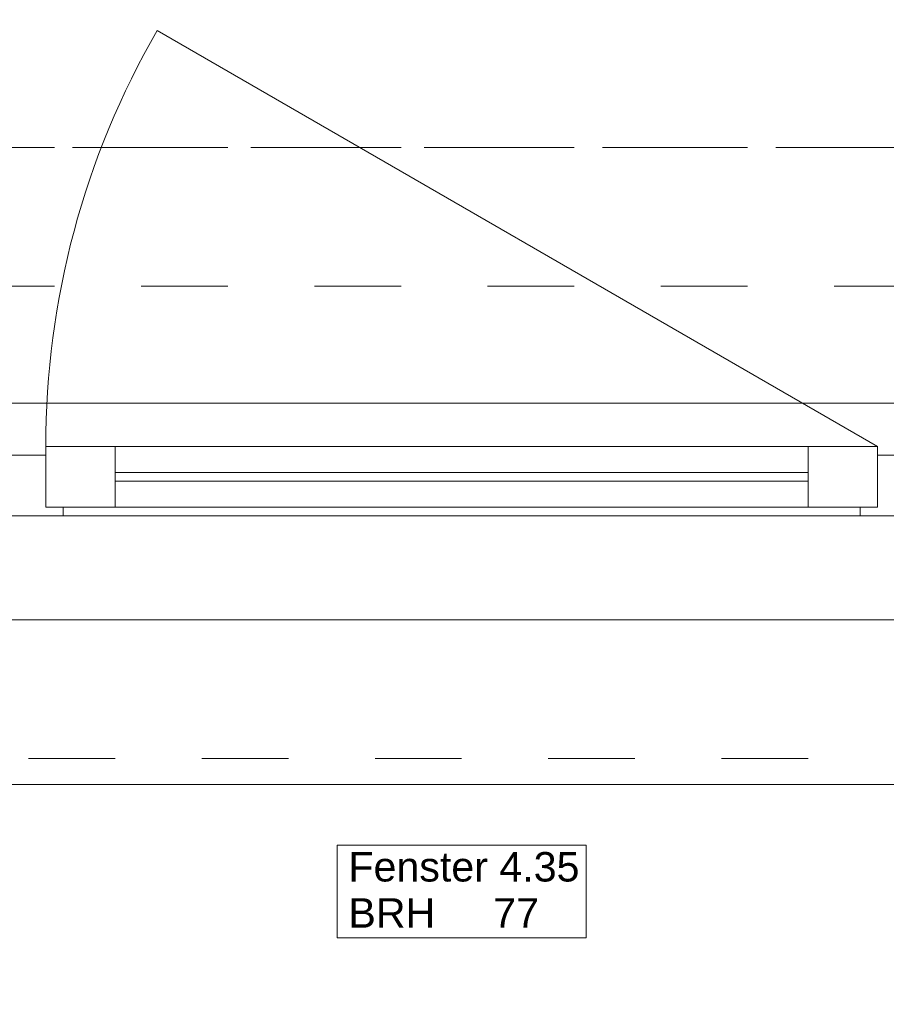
# Model space of a CAD drawing. Header units: metres. Extents: x -3.5 to 65.3, y -10.9 to 16.7.
# Tile 225 of 234: x 55.8 to 56.8, y -0.4 to 0.7. Entities that reach past the tile are written whole.
import ezdxf

# ---------------------------------------------------------------- set-up
doc = ezdxf.new("R2010")
doc.units = ezdxf.units.M
doc.header["$MEASUREMENT"] = 0
for name, pattern in [('Achse', [0.08, 0.04, -0.02, 0, -0.02]), ('Strichlinie doppelt', [0.218722, 0.105833, -0.042333, 0.028222, -0.042333]), ('Strichlinie eng', [0.046, 0.03, -0.016]), ('Untersicht', [0.04, 0.03, -0.01])]:
    doc.linetypes.add(name, pattern=pattern)
for name, color, linetype in [('451 - Universal.Achsen Raster', 7, 'Continuous'), ('603 - Struktur.Bodenplatte_ Decke Roh', 7, 'Continuous'), ('604 - Struktur.Wand Aussen', 7, 'Continuous'), ('608 - Struktur.Träger', 7, 'Continuous')]:
    doc.layers.add(name, color=color, linetype=linetype)
doc.styles.add('ERSTELLTER_STIL_1', font='txt')

msp = doc.modelspace()

# ---------------------------------------------------------------- linework, layer by layer
at = {"layer": '451 - Universal.Achsen Raster', "color": 160, "linetype": 'Strichlinie doppelt', "lineweight": 9, "true_color": 0x3232ff}
msp.add_line((64.935, 0.55), (-3.175, 0.55), dxfattribs=at)
at = {"layer": '603 - Struktur.Bodenplatte_ Decke Roh', "color": 7, "linetype": 'Continuous', "lineweight": 18, "flags": 128}
msp.add_lwpolyline([(-0.015, 0.005), (62.275, 0.005), (62.275, 13.695), (50.78, 13.695), (50.78, 13.455), (50.78, 13), (50.84, 13), (50.84, 8.585), (49.03, 8.585), (49.03, 8.725), (47.41, 8.725), (47.41, 13), (47.48, 13), (47.48, 13.455), (47.48, 13.695), (14.78, 13.695)], dxfattribs=at)
at = {"layer": '604 - Struktur.Wand Aussen', "color": 7, "linetype": 'Continuous', "lineweight": 9}
for p, q in [((56.83, 0.205), (55.9986, 0.685)), ((55.16, 0.255), (57.54, 0.255)), ((55.25, -0.185), (57.45, -0.185))]:
    msp.add_line(p, q, dxfattribs=at)
at = {"layer": '604 - Struktur.Wand Aussen', "color": 7, "linetype": 'Strichlinie eng', "lineweight": 9}
for p, q in [((55.16, 0.255), (57.54, 0.255)), ((55.25, -0.155), (57.45, -0.155))]:
    msp.add_line(p, q, dxfattribs=at)
at = {"layer": '604 - Struktur.Wand Aussen', "color": 7, "linetype": 'Continuous', "lineweight": 13}
for p, q in [((55.87, 0.135), (55.87, 0.205)), ((55.87, 0.205), (55.95, 0.205)), ((55.95, 0.205), (56.75, 0.205)), ((55.95, 0.205), (55.95, 0.135)), ((56.75, 0.135), (56.75, 0.205)), ((56.75, 0.205), (56.83, 0.205)), ((56.83, 0.205), (56.83, 0.135)), ((55.83, 0.195), (55.85, 0.195)), ((55.85, 0.195), (55.87, 0.195)), ((55.87, 0.195), (55.87, 0.135)), ((56.83, 0.135), (56.83, 0.195)), ((56.83, 0.195), (56.85, 0.195)), ((55.95, 0.175), (56.75, 0.175)), ((56.75, 0.165), (55.95, 0.165)), ((55.85, 0.125), (55.81, 0.125)), ((55.89, 0.125), (55.85, 0.125)), ((55.87, 0.135), (55.89, 0.135)), ((55.95, 0.135), (55.87, 0.135)), ((55.89, 0.135), (55.89, 0.125)), ((56.81, 0.125), (55.89, 0.125)), ((56.75, 0.135), (55.95, 0.135)), ((56.83, 0.135), (56.75, 0.135)), ((56.81, 0.125), (56.81, 0.135)), ((56.81, 0.135), (56.83, 0.135)), ((56.85, 0.125), (56.81, 0.125))]:
    msp.add_line(p, q, dxfattribs=at)
at = {"layer": '604 - Struktur.Wand Aussen', "color": 7, "linetype": 'Continuous', "lineweight": 9, "flags": 128}
msp.add_lwpolyline([(56.2062, -0.3619), (56.4938, -0.3619), (56.4938, -0.3084), (56.4938, -0.255), (56.2062, -0.255), (56.2062, -0.3084)], close=True, dxfattribs=at)
at = {"layer": '604 - Struktur.Wand Aussen', "color": 7, "linetype": 'Continuous', "lineweight": 9}
msp.add_arc((56.83, 0.205), 0.96, 150, 180, dxfattribs=at)
at = {"layer": '608 - Struktur.Träger', "color": 7, "linetype": 'Achse', "lineweight": 9}
msp.add_line((0.38, 0.55), (61.88, 0.55), dxfattribs=at)
at = {"layer": '608 - Struktur.Träger', "color": 7, "linetype": 'Untersicht', "lineweight": 13}
msp.add_line((0.38, 0.39), (61.88, 0.39), dxfattribs=at)

# ---------------------------------------------------------------- texts
at = {"layer": '604 - Struktur.Wand Aussen', "color": 7, "lineweight": 9, "char_height": 0.034, "style": 'ERSTELLTER_STIL_1'}
for s, insert, attachment_point in [('\\A1;{\\pql;\\pt0;\\fArial|b0|i0|c0|p38;Fenster 4.35}', (56.2193, -0.2974), 7), ('\\A1;{\\pql;\\pt0;\\fArial|b0|i0|c0|p38;BRH}', (56.2193, -0.3162), 1), ('\\A1;{\\pql;\\pt0,0.02;\\fArial|b0|i0|c0|p38;77\\fArial|b0|i0|c0|p38;\\A1{\\H.66x;\\S^  ;}\\fArial|b0|i0|c0|p38;\\fArial|b0|i0|c0|p38;\\A1{\\H.66x;\\S^  ;}}', (56.3864, -0.3162), 1), ('\\A1;{\\pql;\\pt0;\\fArial|b0|i0|c0|p38;}', (56.438, -0.3084), 1)]:
    msp.add_mtext(s, dxfattribs=dict(at, insert=insert, attachment_point=attachment_point))

doc.saveas('drawing.dxf')
